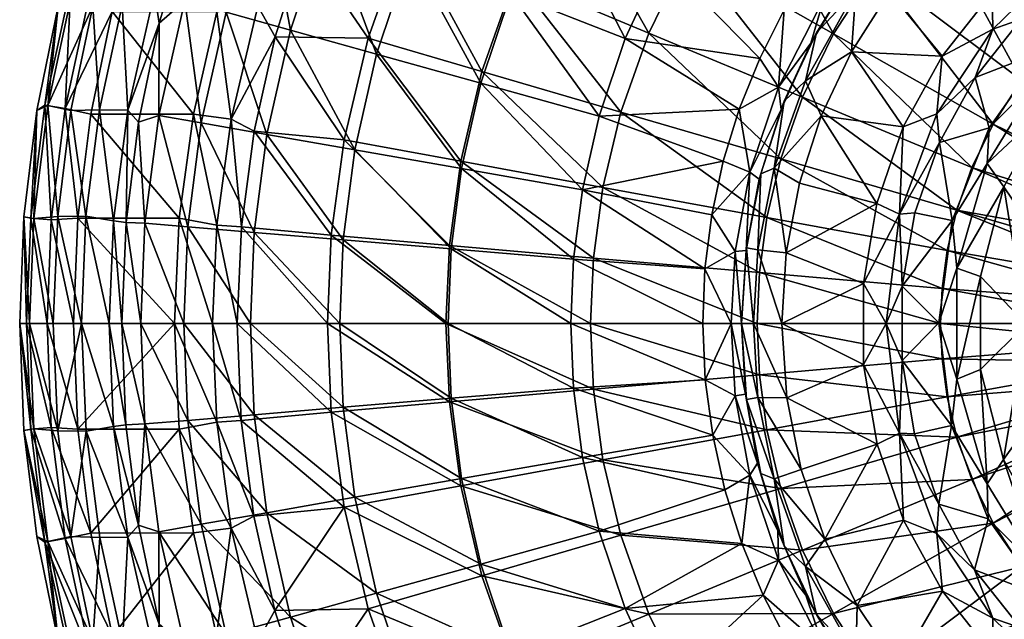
# Model space of a CAD drawing. Header units: inches. Extents: x -198 to 198, y -197 to 197.
# Tile 2 of 12: x -198 to -51, y -44 to 45. Entities that reach past the tile are written whole.
import ezdxf

# ---------------------------------------------------------------- set-up
doc = ezdxf.new("R2010")
doc.units = ezdxf.units.IN
doc.header["$MEASUREMENT"] = 0
doc.layers.add('Layer 1', color=7, linetype='Continuous')

# ---------------------------------------------------------------- blocks, each defined once
blk = doc.blocks.new('In-Out 40')
at = {"color": 9, "true_color": 0xc0c0c0}
mesh = blk.add_polyface(dxfattribs=at)
corners = [(-94.49, 66.29, -87.57), (-101.84, 54.31, -87.57), (-83.65, 46.71, -98.57), (-107.34, 42.43, -87.57), (-87.3, 39.47, -98.57), (-111.2, 30.9, -87.57), (-90.34, 31.91, -98.57), (-124.34, 49.15, -73.29), (-128.82, 35.8, -73.29), (-117.97, 62.92, -73.29), (-109.45, 76.78, -73.29), (-139.34, 55.08, -56.03), (-144.36, 40.12, -56.03), (-132.2, 70.51, -56.03), (-131.69, 23.08, -73.29), (-147.58, 25.86, -56.03), (-143.93, 76.76, -36.31), (-151.7, 59.97, -36.31), (-84.16, 24.55, -57.9), (-107.98, 31.5, -36.56), (-103.83, 43.26, -36.56), (-97.91, 55.37, -36.56), (-80.93, 33.72, -57.9), (-110.64, 20.28, -36.56), (-128.66, 37.53, -11.91), (-123.71, 51.55, -11.91), (-116.66, 65.97, -11.91), (-89.99, 67.49, -36.56), (-107.21, 80.41, -11.91), (-131.82, 24.17, -11.91), (-145.61, 42.47, 15.26), (-149.19, 27.35, 15.26), (-140.01, 58.34, 15.26), (-132.03, 74.66, 15.26), (-149.66, 69.74, 44.04)]
mesh.append_faces([[corners[k] for k in face] for face in [(0, 1, 2), (1, 3, 4), (4, 2, 1), (5, 6, 3), (4, 3, 6), (7, 8, 5), (3, 9, 7), (1, 10, 9), (7, 5, 3), (9, 3, 1), (10, 1, 0), (8, 11, 12), (13, 11, 7), (12, 14, 8), (8, 7, 11), (13, 7, 9), (14, 12, 15), (16, 17, 11), (17, 12, 11), (11, 13, 16), (18, 19, 20), (20, 21, 22), (19, 23, 24), (20, 19, 25), (25, 19, 24), (21, 20, 26), (26, 20, 25), (27, 21, 28), (28, 21, 26), (29, 30, 24), (31, 30, 29), (24, 32, 25), (30, 32, 24), (25, 33, 26), (33, 25, 32), (33, 32, 34)]], dxfattribs={"color": 9})
mesh = blk.add_polyface(dxfattribs=at)
corners = [(-73.64, 40.48, -129.55), (-67.97, 49.4, -129.55), (-72.98, 49.61, -127.8), (-80.49, 36.16, -127.8), (-85.16, 23.12, -127.8), (-78.14, 30.93, -129.55), (-78.86, 43.28, -123.55), (-83.65, 33.09, -123.55), (-72.81, 52.82, -123.55), (-65.6, 61.54, -123.55), (-67.36, 59.61, -107.64), (-74.06, 51.05, -107.64), (-79.68, 41.75, -107.64), (-84.12, 31.87, -107.64), (-85.09, 77.98, -87.57), (-94.49, 66.29, -87.57), (-74.55, 60.17, -98.57), (-83.65, 46.71, -98.57), (-79.37, 53.65, -98.57), (-65.91, 29.27, -129.55), (-77.75, 48.38, -102.26), (-67.97, 61.36, -102.26), (-69.16, 66.3, -98.57), (-84.52, 35.22, -102.26), (-87.3, 39.47, -98.57), (-90.34, 31.91, -98.57), (-76.31, 43.15, -57.9), (-55.72, 23.22, -75.34), (-80.93, 33.72, -57.9), (-97.91, 55.37, -36.56), (-89.99, 67.49, -36.56), (-84.16, 24.55, -57.9), (-103.83, 43.26, -36.56), (-79.87, 79.2, -36.56), (-70.14, 52.6, -57.9), (-62.25, 61.73, -57.9)]
mesh.append_faces([[corners[k] for k in face] for face in [(0, 1, 2), (3, 0, 2), (4, 5, 3), (0, 3, 5), (3, 6, 7), (4, 3, 7), (2, 8, 6), (3, 2, 6), (8, 2, 9), (10, 11, 8), (12, 6, 11), (8, 11, 6), (7, 12, 13), (12, 7, 6), (14, 15, 16), (15, 17, 18), (16, 15, 18), (5, 19, 0), (18, 17, 20), (20, 16, 18), (16, 21, 22), (16, 20, 21), (23, 17, 24), (23, 20, 17), (23, 24, 25), (12, 23, 13), (20, 12, 11), (20, 23, 12), (10, 21, 11), (21, 20, 11), (26, 27, 28), (29, 30, 26), (31, 32, 28), (30, 33, 34), (26, 28, 29), (26, 30, 34), (34, 33, 35)]], dxfattribs={"color": 9})
mesh = blk.add_polyface(dxfattribs=at)
corners = [(-189.48, 50.28, 36.91), (-186.6, 47.28, 35.45), (-182.06, 62.51, 35.45), (-183.49, 69, 36.91), (-189.87, 31.7, 35.45), (-193.33, 32.45, 36.91), (-191.78, 47.25, 40.45), (-194.96, 31.7, 40.45), (-187.34, 62.54, 40.45), (-181.71, 77.41, 40.45), (-187.34, 62.54, 42.45), (-191.78, 47.25, 42.45), (-194.96, 31.7, 42.45), (-189.9, 50.4, 46.36), (-183.9, 69.16, 46.36), (-186.94, 49.61, 49.42), (-190.74, 32.01, 49.42), (-193.77, 32.52, 46.36), (-183.71, 46.47, 50.45), (-181.03, 68.08, 49.42), (-186.91, 31.19, 50.45), (-179.24, 61.5, 50.45), (-182.23, 47.44, 35.45), (-177.54, 62.72, 35.45), (-185.6, 31.84, 35.45), (-176.26, 77.38, 35.45), (-177.43, 49.31, 33.8), (-181.39, 31.79, 33.8), (-176.71, 44.73, 29.75), (-179.79, 29.97, 29.75), (-171.64, 31.17, 50.45)]
mesh.append_faces([[corners[k] for k in face] for face in [(0, 1, 2), (2, 3, 0), (4, 1, 5), (0, 5, 1), (5, 6, 7), (0, 6, 5), (0, 8, 6), (0, 3, 8), (8, 9, 10), (6, 10, 11), (10, 6, 8), (11, 12, 7), (7, 6, 11), (13, 11, 10), (10, 14, 13), (13, 15, 16), (13, 17, 11), (12, 11, 17), (16, 15, 18), (15, 14, 19), (15, 13, 14), (20, 16, 18), (16, 17, 13), (15, 21, 18), (19, 21, 15), (2, 22, 23), (22, 1, 24), (24, 1, 4), (22, 2, 1), (23, 25, 2), (26, 27, 28), (22, 27, 26), (27, 29, 28), (24, 27, 22), (22, 26, 23), (30, 20, 18)]], dxfattribs={"color": 9})
mesh = blk.add_polyface(dxfattribs=at)
corners = [(-157.15, 75.73, 50.45), (-155.8, 64.92, 48.69), (-163.31, 61.32, 50.45), (-149.66, 69.74, 44.04), (-155.16, 56.43, 44.04), (-162.04, 47.26, 48.69), (-166.02, 30.44, 48.69), (-159.47, 42.71, 44.04), (-168.15, 46.43, 50.45), (-171.64, 31.17, 50.45), (-151.7, 59.97, -36.31), (-157.17, 43.68, -36.31), (-144.36, 40.12, -56.03), (-147.58, 25.86, -56.03), (-160.68, 28.16, -36.31), (-166.76, 46.34, -14.88), (-170.48, 29.88, -14.88), (-160.96, 63.63, -14.88), (-172.91, 48.05, 7.42), (-176.77, 30.98, 7.42), (-166.9, 65.97, 7.42), (-176.71, 44.73, 29.75), (-179.79, 29.97, 29.75), (-172.43, 59.15, 29.75), (-166.96, 73.19, 29.75), (-177.43, 49.31, 33.8), (-171.26, 67.7, 33.8), (-177.54, 62.72, 35.45), (-145.61, 42.47, 15.26), (-149.19, 27.35, 15.26), (-140.01, 58.34, 15.26), (-183.71, 46.47, 50.45), (-179.24, 61.5, 50.45), (-173.55, 76.07, 50.45)]
mesh.append_faces([[corners[k] for k in face] for face in [(0, 1, 2), (1, 3, 4), (2, 1, 5), (6, 5, 7), (6, 8, 5), (6, 9, 8), (7, 5, 4), (5, 8, 2), (5, 1, 4), (10, 11, 12), (13, 12, 11), (14, 11, 15), (15, 16, 14), (11, 10, 17), (11, 17, 15), (18, 16, 15), (18, 19, 16), (20, 15, 17), (20, 18, 15), (19, 21, 22), (18, 21, 19), (18, 23, 21), (20, 24, 23), (18, 20, 23), (25, 26, 27), (26, 23, 24), (25, 21, 23), (26, 25, 23), (7, 28, 29), (4, 28, 7), (3, 30, 4), (30, 28, 4), (31, 32, 8), (32, 33, 2), (9, 31, 8), (8, 32, 2)]], dxfattribs={"color": 9})
mesh = blk.add_polyface(dxfattribs=at)
corners = [(-62.14, 62.66, -127.8), (-67.97, 49.4, -129.55), (-61.26, 57.52, -129.55), (-65.6, 61.54, -123.55), (-72.98, 49.61, -127.8), (-72.81, 52.82, -123.55), (-67.36, 59.61, -107.64), (-43.75, 57.36, -129.55), (-53.57, 64.75, -129.55), (-52.69, 49.27, -129.55), (-65.91, 29.27, -129.55), (-60.14, 39.82, -129.55), (-73.64, 40.48, -129.55), (-52.55, 29.71, -75.34), (-48.29, 36.22, -75.34), (-26.54, 17.04, -88.55), (-76.31, 43.15, -57.9), (-70.14, 52.6, -57.9), (-62.25, 61.73, -57.9), (-55.72, 23.22, -75.34), (-52.6, 70.14, -57.9), (-42.86, 42.51, -75.34), (-36.22, 48.29, -75.34), (-45.04, 40.54, -104), (-48.34, 45.32, -125.11), (-55.21, 36.64, -125.11), (-53.12, 29.13, -104), (-60.54, 26.97, -125.11), (-40.11, 52.75, -125.11), (-45.41, 36.89, -100.79), (-53.43, 23.84, -100.79), (-44.22, 32.44, -99.55), (-66.48, 16.29, -128.31), (-60.91, 31.24, -128.31), (-52.57, 43.84, -128.31), (-42.55, 53.62, -128.31)]
mesh.append_faces([[corners[k] for k in face] for face in [(0, 1, 2), (3, 4, 0), (0, 4, 1), (5, 3, 6), (7, 8, 9), (9, 2, 1), (10, 11, 12), (1, 12, 11), (8, 2, 9), (9, 1, 11), (13, 14, 15), (16, 17, 13), (17, 18, 14), (19, 16, 13), (18, 20, 21), (14, 13, 17), (14, 18, 21), (21, 20, 22), (23, 24, 25), (26, 25, 27), (23, 25, 26), (24, 23, 28), (29, 30, 31), (26, 29, 23), (26, 30, 29), (10, 32, 33), (9, 34, 35), (33, 27, 25), (34, 9, 11), (11, 33, 34), (11, 10, 33), (28, 35, 24), (35, 7, 9), (34, 24, 35), (24, 34, 25), (34, 33, 25)]], dxfattribs={"color": 9})
mesh = blk.add_polyface(dxfattribs=at)
corners = [(-164.47, 14.4, 44.04), (-165.11, 0, 44.04), (-168.15, 14.65, 48.69), (-166.02, 30.44, 48.69), (-171.64, 31.17, 50.45), (-168.79, 0, 48.69), (-173.74, 15.69, 50.45), (-174.45, 0, 50.45), (-162.59, 28.64, 44.04), (-159.47, 42.71, 44.04), (-149.83, 0, -56.03), (-149.31, 12.46, -56.03), (-162.56, 13.57, -36.31), (-170.48, 29.88, -14.88), (-176.77, 30.98, 7.42), (-172.48, 14.4, -14.88), (-179.46, 0, 7.42), (-178.84, 14.93, 7.42), (-181.66, 15.06, 29.75), (-182.3, 0, 29.75), (-179.79, 29.97, 29.75), (-163.12, 0, -36.31), (-173.08, 0, -14.88), (-147.58, 25.86, -56.03), (-160.68, 28.16, -36.31), (-157.17, 43.68, -36.31), (-181.39, 31.79, 33.8), (-183.52, 15.32, 33.8), (-151.68, 0, 15.26), (-149.19, 27.35, 15.26), (-151.11, 13.16, 15.26), (-134.02, 0, -11.91), (-186.91, 31.19, 50.45), (-188.84, 15.7, 50.45)]
mesh.append_faces([[corners[k] for k in face] for face in [(0, 1, 2), (2, 3, 0), (4, 3, 2), (1, 5, 2), (4, 2, 6), (5, 7, 6), (3, 8, 0), (2, 5, 6), (8, 3, 9), (10, 11, 12), (13, 14, 15), (16, 17, 18), (13, 15, 12), (16, 18, 19), (17, 14, 20), (21, 10, 12), (15, 22, 21), (11, 23, 24), (24, 12, 11), (14, 17, 15), (23, 25, 24), (12, 15, 21), (16, 22, 17), (24, 13, 12), (22, 15, 17), (17, 20, 18), (26, 27, 18), (20, 26, 18), (28, 1, 0), (29, 30, 8), (8, 30, 0), (31, 28, 30), (0, 30, 28), (9, 29, 8), (4, 6, 32), (33, 6, 7)]], dxfattribs={"color": 9})
mesh = blk.add_polyface(dxfattribs=at)
corners = [(-115.42, 0, -87.57), (-133.24, 11.12, -73.29), (-133.7, 0, -73.29), (-111.2, 30.9, -87.57), (-92.72, 24.16, -98.57), (-90.34, 31.91, -98.57), (-113.69, 19.92, -87.57), (-94.44, 16.19, -98.57), (-95.45, 8.15, -98.57), (-115.02, 9.6, -87.57), (-95.78, 0, -98.57), (-149.31, 12.46, -56.03), (-149.83, 0, -56.03), (-131.69, 23.08, -73.29), (-128.82, 35.8, -73.29), (-147.58, 25.86, -56.03), (-90.94, 10.74, -102.26), (-88.75, 22.54, -102.26), (-91.57, 0, -102.26), (-87.67, 0, -57.9), (-112.06, 9.76, -36.56), (-87.34, 7.61, -57.9), (-112.48, 0, -36.56), (-133.51, 11.63, -11.91), (-151.11, 13.16, 15.26), (-149.19, 27.35, 15.26), (-131.82, 24.17, -11.91), (-86.23, 15.81, -57.9), (-110.64, 20.28, -36.56), (-84.16, 24.55, -57.9), (-107.98, 31.5, -36.56), (-134.02, 0, -11.91), (-128.66, 37.53, -11.91)]
mesh.append_faces([[corners[k] for k in face] for face in [(0, 1, 2), (3, 4, 5), (6, 7, 4), (8, 6, 9), (3, 6, 4), (8, 9, 10), (0, 10, 9), (1, 11, 2), (2, 11, 12), (7, 6, 8), (9, 1, 0), (13, 9, 6), (14, 6, 3), (1, 9, 13), (6, 14, 13), (1, 13, 15), (1, 15, 11), (16, 17, 7), (17, 4, 7), (18, 8, 10), (18, 16, 8), (16, 7, 8), (19, 20, 21), (22, 20, 19), (23, 24, 25), (26, 20, 23), (26, 23, 25), (27, 21, 28), (29, 27, 30), (28, 21, 20), (23, 22, 31), (30, 27, 28), (26, 32, 28), (23, 20, 22), (26, 28, 20), (24, 23, 31)]], dxfattribs={"color": 9})
mesh = blk.add_polyface(dxfattribs=at)
corners = [(-83.36, 10.55, -129.55), (-87.56, 10.99, -127.8), (-84, 0, -129.55), (-81.39, 20.92, -129.55), (-85.16, 23.12, -127.8), (-78.14, 30.93, -129.55), (-87.15, 22.32, -123.55), (-88.24, 0, -127.8), (-89.26, 11.29, -123.55), (-90, 0, -123.55), (-83.65, 33.09, -123.55), (-84.12, 31.87, -107.64), (-87.36, 21.48, -107.64), (-89.32, 10.86, -107.64), (-90, 0, -107.64), (-71.85, 5.99, -129.55), (-69.85, 17.87, -129.55), (-65.91, 29.27, -129.55), (-84.52, 35.22, -102.26), (-88.75, 22.54, -102.26), (-90.34, 31.91, -98.57), (-90.94, 10.74, -102.26), (-91.57, 0, -102.26), (-92.72, 24.16, -98.57), (-60.14, 5.24, -75.34), (-60.37, 0, -75.34), (-87.34, 7.61, -57.9), (-87.67, 0, -57.9), (-80.93, 33.72, -57.9), (-57.95, 16.9, -75.34), (-84.16, 24.55, -57.9), (-86.23, 15.81, -57.9), (-59.38, 10.89, -75.34), (-68.45, 0, -128.31), (-66.48, 16.29, -128.31)]
mesh.append_faces([[corners[k] for k in face] for face in [(0, 1, 2), (0, 3, 4), (4, 3, 5), (1, 4, 6), (1, 0, 4), (2, 1, 7), (7, 8, 9), (1, 8, 7), (8, 1, 6), (4, 10, 6), (11, 12, 6), (6, 10, 11), (13, 8, 12), (6, 12, 8), (13, 9, 8), (14, 9, 13), (15, 16, 0), (16, 17, 5), (5, 3, 16), (15, 0, 2), (3, 0, 16), (18, 19, 11), (20, 19, 18), (19, 13, 12), (21, 13, 19), (13, 21, 14), (21, 22, 14), (19, 12, 11), (23, 19, 20), (24, 25, 26), (26, 25, 27), (28, 29, 30), (26, 31, 24), (30, 32, 31), (15, 33, 34), (34, 16, 15)]], dxfattribs={"color": 9})
mesh = blk.add_polyface(dxfattribs=at)
corners = [(-31.35, 3.04, -88.55), (-26.25, 5.3, -92.22), (-26.78, 0, -92.22), (-26.54, 17.04, -88.55), (-24.26, 11.34, -92.22), (-28.02, 14.48, -88.55), (-29.26, 11.75, -88.55), (-30.95, 6, -88.55), (-30.26, 8.88, -88.55), (-24.4, 5.22, -97.91), (-25, 0, -97.91), (-25.25, 5.68, -128.68), (-27.25, 6.23, -129.55), (-25.88, 0, -128.68), (-25, 0, -126.55), (-24.42, 5.63, -126.55), (-25.2, 12.04, -129.55), (-22.83, 12.18, -128.68), (-29, 9.07, -129.55), (-30.4, 0, -129.55), (-24.98, 17.28, -129.55), (-24.76, 19.52, -88.55), (-48.29, 36.22, -75.34), (-55.72, 23.22, -75.34), (-52.55, 29.71, -75.34), (-57.95, 16.9, -75.34), (-36.19, 0, -125.11), (-34.12, 12.06, -125.11), (-39.92, 12.55, -104), (-28.57, 22.21, -125.11), (-34.64, 23.48, -104), (-41.85, 0, -104), (-41.97, 13.19, -100.79), (-36.41, 24.68, -100.79), (-26.88, 20.9, -128.31), (-34.05, 0, -128.31), (-32.1, 11.35, -128.31), (-19.8, 27.7, -128.31)]
mesh.append_faces([[corners[k] for k in face] for face in [(0, 1, 2), (3, 4, 5), (6, 5, 4), (1, 6, 4), (1, 0, 7), (6, 1, 8), (1, 9, 10), (1, 7, 8), (1, 4, 9), (11, 12, 13), (14, 15, 11), (11, 16, 12), (17, 16, 11), (18, 19, 12), (16, 20, 18), (16, 18, 12), (9, 15, 14), (21, 3, 22), (6, 23, 5), (3, 5, 24), (6, 8, 25), (26, 27, 28), (27, 29, 30), (28, 27, 30), (26, 28, 31), (32, 30, 33), (30, 32, 28), (27, 34, 29), (35, 36, 26), (34, 37, 29), (27, 26, 36), (36, 34, 27), (18, 20, 36), (19, 18, 35), (34, 36, 20), (36, 35, 18)]], dxfattribs={"color": 9})
mesh = blk.add_polyface(dxfattribs=at)
corners = [(-191.83, 15.95, 35.45), (-195.41, 15.66, 36.91), (-192.5, 0, 35.45), (-193.33, 32.45, 36.91), (-189.87, 31.7, 35.45), (-196.04, 0, 36.91), (-194.96, 31.7, 40.45), (-196.88, 15.91, 40.45), (-197.5, 0, 40.45), (-196.88, 15.91, 42.45), (-194.96, 31.7, 42.45), (-197.5, 0, 42.45), (-193.41, 0, 49.42), (-196.48, 0, 46.36), (-195.85, 15.69, 46.36), (-193.77, 32.52, 46.36), (-189.5, 0, 50.45), (-192.79, 15.45, 49.42), (-188.84, 15.7, 50.45), (-186.91, 31.19, 50.45), (-190.74, 32.01, 49.42), (-185.6, 31.84, 35.45), (-187.63, 15.98, 35.45), (-188.29, 0, 35.45), (-183.52, 15.32, 33.8), (-181.39, 31.79, 33.8), (-182.3, 0, 29.75), (-181.66, 15.06, 29.75), (-184.16, 0, 33.8), (-174.45, 0, 50.45), (-173.74, 15.69, 50.45)]
mesh.append_faces([[corners[k] for k in face] for face in [(0, 1, 2), (0, 3, 1), (3, 0, 4), (1, 5, 2), (6, 1, 3), (5, 7, 8), (1, 7, 5), (7, 1, 6), (9, 7, 10), (6, 10, 7), (9, 8, 7), (11, 8, 9), (12, 13, 14), (14, 10, 15), (14, 9, 10), (9, 14, 13), (13, 11, 9), (16, 17, 18), (19, 18, 20), (18, 17, 20), (17, 14, 15), (20, 17, 15), (17, 12, 14), (12, 17, 16), (21, 4, 22), (22, 0, 23), (23, 0, 2), (22, 4, 0), (21, 22, 24), (25, 21, 24), (24, 26, 27), (23, 28, 22), (28, 24, 22), (24, 28, 26), (16, 18, 29), (30, 18, 19)]], dxfattribs={"color": 9})
mesh = blk.add_polyface(dxfattribs=at)
corners = [(-28.02, 14.48, -88.55), (-55.72, 23.22, -75.34), (-52.55, 29.71, -75.34), (-57.95, 16.9, -75.34), (-29.26, 11.75, -88.55), (-31.35, 3.04, -88.55), (-59.38, 10.89, -75.34), (-30.95, 6, -88.55), (-30.26, 8.88, -88.55), (-60.14, 5.24, -75.34), (-31.48, 0, -88.55), (-86.23, 15.81, -57.9), (-84.16, 24.55, -57.9), (-80.93, 33.72, -57.9), (-58.62, 15.34, -104), (-53.12, 29.13, -104), (-60.54, 26.97, -125.11), (-64.2, 16.51, -125.11), (-66.07, 5.56, -125.11), (-60.63, 0.12, -104), (-45.86, 12.88, -99.55), (-40.63, 24.86, -99.55), (-44.22, 32.44, -99.55), (-50.92, 20.37, -99.55), (-54.4, 6.99, -99.55), (-47.63, -0.1, -99.55), (-57.92, 8.27, -100.79), (-57.92, -8.27, -100.79), (-53.43, 23.84, -100.79), (-39.92, 12.55, -104), (-43.99, 0, -100.79), (-41.85, 0, -104), (-41.97, 13.19, -100.79), (-36.41, 24.68, -100.79), (-65.91, 29.27, -129.55), (-69.85, 17.87, -129.55), (-66.48, 16.29, -128.31), (-68.45, 0, -128.31), (-60.91, 31.24, -128.31)]
mesh.append_faces([[corners[k] for k in face] for face in [(0, 1, 2), (3, 1, 4), (5, 6, 7), (3, 8, 7), (9, 6, 5), (5, 10, 9), (3, 7, 6), (6, 9, 11), (6, 12, 3), (1, 3, 13), (14, 15, 16), (17, 14, 16), (17, 18, 14), (14, 18, 19), (20, 21, 22), (23, 24, 25), (22, 23, 20), (25, 20, 23), (26, 27, 24), (24, 23, 26), (22, 28, 23), (26, 23, 28), (14, 28, 15), (19, 26, 14), (26, 28, 14), (29, 30, 31), (32, 30, 29), (20, 33, 21), (25, 32, 20), (20, 32, 33), (25, 30, 32), (34, 35, 36), (37, 18, 36), (16, 38, 36), (36, 17, 16), (17, 36, 18)]], dxfattribs={"color": 9})
mesh = blk.add_polyface(dxfattribs=at)
corners = [(-30.24, -8.58, -88.55), (-29.32, -11.29, -88.55), (-57.95, -16.9, -75.34), (-59.38, -10.89, -75.34), (-30.91, -5.8, -88.55), (-60.14, -5.24, -75.34), (-31.32, -2.94, -88.55), (-60.37, 0, -75.34), (-31.48, 0, -88.55), (-55.72, -23.22, -75.34), (-28.15, -13.93, -88.55), (-52.55, -29.71, -75.34), (-26.73, -16.5, -88.55), (-48.29, -36.22, -75.34), (-60.14, 5.24, -75.34), (-34.12, -12.06, -125.11), (-36.19, 0, -125.11), (-39.92, -12.55, -104), (-41.85, 0, -104), (-58.74, -15.15, -104), (-60.62, -26.88, -125.11), (-53.28, -29.05, -104), (-45.81, -13.03, -99.55), (-47.63, -0.1, -99.55), (-50.98, -20.24, -99.55), (-44.29, -32.36, -99.55), (-40.55, -24.98, -99.55), (-54.42, -6.84, -99.55), (-54.4, 6.99, -99.55), (-53.43, -23.84, -100.79), (-57.92, -8.27, -100.79), (-45.41, -36.89, -100.79), (-60.63, 0.12, -104), (-57.92, 8.27, -100.79), (-41.97, -13.19, -100.79), (-36.41, -24.68, -100.79), (-34.64, -23.48, -104), (-43.99, 0, -100.79)]
mesh.append_faces([[corners[k] for k in face] for face in [(0, 1, 2), (3, 0, 2), (4, 5, 6), (5, 4, 3), (6, 7, 8), (9, 10, 11), (11, 12, 13), (10, 9, 1), (2, 1, 9), (3, 4, 0), (6, 5, 7), (8, 7, 14), (15, 16, 17), (17, 16, 18), (19, 20, 21), (22, 23, 24), (22, 25, 26), (27, 24, 23), (24, 25, 22), (28, 27, 23), (24, 27, 29), (27, 30, 29), (29, 31, 24), (27, 28, 30), (19, 30, 32), (30, 33, 32), (21, 29, 19), (29, 30, 19), (18, 34, 17), (35, 36, 17), (18, 37, 34), (35, 17, 34), (22, 37, 23), (26, 34, 22), (22, 34, 37), (26, 35, 34)]], dxfattribs={"color": 9})
mesh = blk.add_polyface(dxfattribs=at)
corners = [(-86.23, -15.81, -57.9), (-57.95, -16.9, -75.34), (-84.16, -24.55, -57.9), (-80.93, -33.72, -57.9), (-55.72, -23.22, -75.34), (-87.34, -7.61, -57.9), (-60.14, -5.24, -75.34), (-59.38, -10.89, -75.34), (-52.55, -29.71, -75.34), (-60.37, 0, -75.34), (-87.67, 0, -57.9), (-88.75, -22.54, -102.26), (-84.52, -35.22, -102.26), (-84.61, -30.79, -107.64), (-83.27, -11.03, -129.55), (-69.82, -17.94, -129.55), (-71.84, -6.07, -129.55), (-81.14, -21.72, -129.55), (-77.62, -32.09, -129.55), (-65.86, -29.28, -129.55), (-84, 0, -129.55), (-71.85, 5.99, -129.55), (-83.65, -33.09, -123.55), (-87.15, -22.32, -123.55), (-85.16, -23.12, -127.8), (-80.49, -36.16, -127.8), (-87.56, -10.99, -127.8), (-88.24, 0, -127.8), (-66.07, -5.51, -125.11), (-60.63, 0.12, -104), (-66.07, 5.56, -125.11), (-64.24, -16.41, -125.11), (-58.74, -15.15, -104), (-60.62, -26.88, -125.11), (-68.45, 0, -128.31), (-66.48, -16.29, -128.31), (-60.91, -31.24, -128.31)]
mesh.append_faces([[corners[k] for k in face] for face in [(0, 1, 2), (3, 2, 4), (5, 6, 7), (8, 3, 4), (4, 2, 1), (9, 6, 10), (5, 7, 0), (0, 7, 1), (6, 5, 10), (11, 12, 13), (14, 15, 16), (15, 14, 17), (15, 18, 19), (17, 18, 15), (20, 14, 16), (21, 20, 16), (22, 23, 13), (24, 25, 18), (24, 18, 17), (26, 24, 17), (26, 17, 14), (27, 14, 20), (23, 22, 24), (28, 29, 30), (28, 31, 32), (32, 29, 28), (33, 32, 31), (16, 34, 21), (19, 35, 15), (16, 35, 34), (15, 35, 16), (36, 35, 19), (34, 28, 30), (35, 31, 28), (34, 35, 28), (33, 31, 35), (36, 33, 35)]], dxfattribs={"color": 9})
mesh = blk.add_polyface(dxfattribs=at)
corners = [(-28.15, -13.93, -88.55), (-26.73, -16.5, -88.55), (-52.55, -29.71, -75.34), (-48.29, -36.22, -75.34), (-25.1, -18.87, -88.55), (-23.26, -21.09, -88.55), (-26.25, 5.3, -92.22), (-25, 0, -97.91), (-26.78, 0, -92.22), (-31.48, 0, -88.55), (-31.35, 3.04, -88.55), (-25.88, 0, -128.68), (-27.25, 6.23, -129.55), (-28, 0, -129.55), (-25.19, -12.2, -129.55), (-29.04, -8.9, -129.55), (-25.12, -17.09, -129.55), (-30.4, 0, -129.55), (-27.26, -6.32, -129.55), (-25.25, -5.68, -128.68), (-24.26, -11.34, -92.22), (-29.32, -11.29, -88.55), (-30.24, -8.58, -88.55), (-26.25, -5.3, -92.22), (-30.91, -5.8, -88.55), (-31.32, -2.94, -88.55), (-24.5, -5.27, -97.91), (-34.64, -23.48, -104), (-27.21, -31.79, -104), (-28.57, -22.21, -125.11), (-21.04, -29.45, -125.11), (-34.12, -12.06, -125.11), (-39.92, -12.55, -104), (-36.41, -24.68, -100.79), (-28.6, -33.42, -100.79), (-32.32, -35.01, -99.55), (-40.55, -24.98, -99.55), (-32.1, -11.35, -128.31), (-34.05, 0, -128.31), (-26.88, -20.9, -128.31), (-36.19, 0, -125.11)]
mesh.append_faces([[corners[k] for k in face] for face in [(0, 1, 2), (3, 1, 4), (5, 3, 4), (6, 7, 8), (8, 9, 10), (11, 12, 13), (14, 15, 16), (17, 15, 18), (18, 13, 17), (13, 12, 17), (18, 15, 14), (18, 19, 13), (19, 11, 13), (20, 1, 0), (0, 21, 20), (22, 23, 20), (24, 23, 22), (8, 25, 9), (8, 23, 25), (24, 25, 23), (20, 21, 22), (26, 23, 8), (27, 28, 29), (28, 30, 29), (31, 27, 29), (31, 32, 27), (33, 34, 27), (35, 33, 36), (37, 31, 29), (31, 37, 38), (29, 39, 37), (38, 40, 31), (15, 17, 37), (16, 15, 39), (38, 37, 17), (37, 39, 15)]], dxfattribs={"color": 9})
mesh = blk.add_polyface(dxfattribs=at)
corners = [(-183.52, -15.32, 33.8), (-188.29, 0, 35.45), (-187.6, -16.02, 35.45), (-184.16, 0, 33.8), (-181.69, -15.07, 29.75), (-182.3, 0, 29.75), (-179.83, -30.02, 29.75), (-181.39, -31.79, 33.8), (-195.85, -15.69, 46.36), (-196.88, -15.91, 42.45), (-197.5, 0, 42.45), (-196.48, 0, 46.36), (-192.79, -15.45, 49.42), (-190.74, -32.01, 49.42), (-189.5, 0, 50.45), (-188.84, -15.7, 50.45), (-193.41, 0, 49.42), (-186.91, -31.21, 50.45), (-193.77, -32.52, 46.36), (-194.96, -31.7, 40.45), (-196.88, -15.91, 40.45), (-194.96, -31.7, 42.45), (-197.5, 0, 40.45), (-193.33, -32.45, 36.91), (-195.41, -15.66, 36.91), (-189.87, -31.69, 35.45), (-191.83, -15.95, 35.45), (-196.04, 0, 36.91), (-192.5, 0, 35.45), (-178.84, -14.93, 7.42), (-179.46, 0, 7.42), (-173.74, -15.69, 50.45), (-174.45, 0, 50.45)]
mesh.append_faces([[corners[k] for k in face] for face in [(0, 1, 2), (3, 0, 4), (3, 4, 5), (1, 0, 3), (4, 0, 6), (0, 7, 6), (7, 0, 2), (8, 9, 10), (8, 11, 12), (8, 12, 13), (14, 15, 16), (12, 17, 13), (11, 8, 10), (8, 18, 9), (12, 15, 17), (12, 16, 15), (16, 12, 11), (9, 19, 20), (19, 9, 21), (20, 22, 10), (10, 9, 20), (23, 24, 20), (24, 25, 26), (27, 26, 28), (22, 24, 27), (20, 24, 22), (24, 26, 27), (26, 1, 28), (25, 2, 26), (1, 26, 2), (5, 29, 30), (4, 6, 29), (5, 4, 29), (31, 15, 32), (17, 15, 31), (14, 32, 15)]], dxfattribs={"color": 9})
mesh = blk.add_polyface(dxfattribs=at)
corners = [(-165.11, 0, 44.04), (-151.68, 0, 15.26), (-151.11, -13.16, 15.26), (-134.02, 0, -11.91), (-133.51, -11.63, -11.91), (-164.5, -14.41, 44.04), (-131.82, -24.17, -11.91), (-128.66, -37.53, -11.91), (-149.19, -27.35, 15.26), (-162.62, -28.69, 44.04), (-147.58, -25.86, -56.03), (-149.31, -12.46, -56.03), (-162.56, -13.57, -36.31), (-172.48, -14.4, -14.88), (-160.68, -28.16, -36.31), (-133.24, -11.12, -73.29), (-149.83, 0, -56.03), (-133.7, 0, -73.29), (-131.69, -23.08, -73.29), (-163.12, 0, -36.31), (-178.84, -14.93, 7.42), (-170.48, -29.88, -14.88), (-179.46, 0, 7.42), (-173.08, 0, -14.88), (-144.36, -40.12, -56.03), (-176.77, -30.98, 7.42), (-179.83, -30.02, 29.75), (-168.15, -14.65, 48.69), (-174.45, 0, 50.45), (-168.79, 0, 48.69), (-173.74, -15.69, 50.45), (-166.02, -30.44, 48.69), (-171.64, -31.14, 50.45), (-186.91, -31.21, 50.45)]
mesh.append_faces([[corners[k] for k in face] for face in [(0, 1, 2), (1, 3, 4), (0, 2, 5), (6, 7, 8), (4, 6, 2), (2, 6, 8), (8, 9, 5), (2, 8, 5), (4, 2, 1), (10, 11, 12), (13, 14, 12), (15, 16, 11), (17, 16, 15), (11, 10, 18), (16, 19, 11), (14, 10, 12), (15, 11, 18), (20, 21, 13), (22, 20, 13), (19, 23, 12), (10, 14, 24), (14, 13, 21), (12, 11, 19), (12, 23, 13), (20, 25, 21), (13, 23, 22), (25, 20, 26), (27, 28, 29), (30, 31, 32), (30, 27, 31), (30, 28, 27), (0, 5, 29), (27, 5, 9), (31, 27, 9), (27, 29, 5), (33, 30, 32)]], dxfattribs={"color": 9})
mesh = blk.add_polyface(dxfattribs=at)
corners = [(-87.34, -7.61, -57.9), (-86.23, -15.81, -57.9), (-112.06, -9.76, -36.56), (-110.64, -20.28, -36.56), (-133.51, -11.63, -11.91), (-87.67, 0, -57.9), (-112.48, 0, -36.56), (-84.16, -24.55, -57.9), (-131.82, -24.17, -11.91), (-134.02, 0, -11.91), (-90.94, -10.74, -102.26), (-91.57, 0, -102.26), (-95.4, -8.37, -98.57), (-95.78, 0, -98.57), (-94.3, -16.61, -98.57), (-92.49, -24.73, -98.57), (-88.75, -22.54, -102.26), (-89.42, -10.48, -107.64), (-90, 0, -107.64), (-87.61, -20.78, -107.64), (-115.02, -9.6, -87.57), (-113.69, -19.92, -87.57), (-115.42, 0, -87.57), (-133.7, 0, -73.29), (-133.24, -11.12, -73.29), (-131.69, -23.08, -73.29), (-89.26, -11.29, -123.55), (-87.15, -22.32, -123.55), (-90, 0, -123.55), (-85.16, -23.12, -127.8), (-87.56, -10.99, -127.8), (-88.24, 0, -127.8), (-83.27, -11.03, -129.55)]
mesh.append_faces([[corners[k] for k in face] for face in [(0, 1, 2), (3, 4, 2), (5, 0, 6), (2, 1, 3), (6, 0, 2), (3, 1, 7), (8, 4, 3), (6, 2, 9), (2, 4, 9), (10, 11, 12), (12, 11, 13), (14, 15, 16), (14, 16, 10), (11, 17, 18), (14, 10, 12), (17, 10, 19), (10, 16, 19), (11, 10, 17), (12, 20, 14), (14, 20, 21), (13, 22, 12), (23, 24, 20), (20, 22, 23), (14, 21, 15), (21, 24, 25), (20, 12, 22), (20, 24, 21), (19, 26, 17), (26, 19, 27), (28, 18, 17), (17, 26, 28), (29, 30, 26), (28, 30, 31), (27, 29, 26), (26, 30, 28), (30, 32, 31)]], dxfattribs={"color": 9})
mesh = blk.add_polyface(dxfattribs=at)
corners = [(-185.58, -31.84, 35.45), (-182.21, -47.46, 35.45), (-181.39, -31.79, 33.8), (-187.6, -16.02, 35.45), (-177.43, -49.31, 33.8), (-177.52, -62.74, 35.45), (-179.83, -30.02, 29.75), (-176.74, -44.74, 29.75), (-189.9, -50.4, 46.36), (-191.78, -47.25, 42.45), (-193.77, -32.52, 46.36), (-187.34, -62.54, 42.45), (-194.96, -31.7, 42.45), (-196.88, -15.91, 42.45), (-195.85, -15.69, 46.36), (-190.74, -32.01, 49.42), (-181.03, -68.08, 49.42), (-186.94, -49.61, 49.42), (-183.7, -46.54, 50.45), (-179.23, -61.54, 50.45), (-186.91, -31.21, 50.45), (-187.34, -62.54, 40.45), (-191.78, -47.25, 40.45), (-194.96, -31.7, 40.45), (-186.62, -47.21, 35.45), (-189.48, -50.28, 36.91), (-182.08, -62.47, 35.45), (-193.33, -32.45, 36.91), (-189.87, -31.69, 35.45), (-195.41, -15.66, 36.91), (-196.88, -15.91, 40.45), (-171.64, -31.14, 50.45)]
mesh.append_faces([[corners[k] for k in face] for face in [(0, 1, 2), (0, 2, 3), (4, 2, 1), (4, 1, 5), (6, 2, 7), (2, 4, 7), (8, 9, 10), (9, 8, 11), (10, 9, 12), (13, 10, 12), (10, 14, 15), (16, 8, 17), (17, 10, 15), (17, 8, 10), (17, 18, 19), (16, 17, 19), (15, 20, 18), (17, 15, 18), (21, 22, 9), (9, 11, 21), (23, 12, 22), (9, 22, 12), (24, 25, 26), (27, 25, 24), (27, 24, 28), (29, 27, 28), (22, 21, 25), (23, 22, 27), (25, 27, 22), (23, 27, 30), (26, 5, 1), (0, 24, 1), (0, 3, 28), (1, 24, 26), (0, 28, 24), (18, 20, 31)]], dxfattribs={"color": 9})
mesh = blk.add_polyface(dxfattribs=at)
corners = [(-103.83, -43.26, -36.56), (-128.66, -37.53, -11.91), (-107.98, -31.5, -36.56), (-131.82, -24.17, -11.91), (-89.99, -67.49, -36.56), (-97.91, -55.37, -36.56), (-70.14, -52.6, -57.9), (-76.31, -43.15, -57.9), (-80.93, -33.72, -57.9), (-110.64, -20.28, -36.56), (-84.16, -24.55, -57.9), (-123.71, -51.55, -11.91), (-116.66, -65.97, -11.91), (-140.01, -58.34, 15.26), (-145.61, -42.47, 15.26), (-89.98, -32.72, -98.57), (-84.52, -35.22, -102.26), (-88.75, -22.54, -102.26), (-86.8, -40.41, -98.57), (-92.49, -24.73, -98.57), (-87.61, -20.78, -107.64), (-84.61, -30.79, -107.64), (-94.49, -66.29, -87.57), (-82.93, -47.85, -98.57), (-101.84, -54.31, -87.57), (-107.34, -42.43, -87.57), (-111.2, -30.9, -87.57), (-113.69, -19.92, -87.57), (-128.82, -35.8, -73.29), (-124.34, -49.15, -73.29), (-117.97, -62.92, -73.29), (-131.69, -23.08, -73.29), (-144.36, -40.12, -56.03), (-139.34, -55.08, -56.03), (-147.58, -25.86, -56.03), (-87.15, -22.32, -123.55)]
mesh.append_faces([[corners[k] for k in face] for face in [(0, 1, 2), (2, 1, 3), (4, 5, 6), (5, 0, 7), (2, 8, 0), (9, 10, 2), (0, 8, 7), (8, 2, 10), (0, 5, 11), (11, 5, 12), (1, 0, 11), (3, 9, 2), (12, 13, 11), (11, 14, 1), (15, 16, 17), (18, 16, 15), (15, 17, 19), (20, 17, 21), (22, 23, 24), (25, 24, 18), (23, 18, 24), (15, 26, 25), (26, 19, 27), (25, 28, 29), (15, 25, 18), (15, 19, 26), (29, 30, 24), (26, 31, 28), (25, 29, 24), (28, 25, 26), (29, 32, 33), (33, 30, 29), (29, 28, 32), (27, 31, 26), (31, 34, 28), (20, 21, 35)]], dxfattribs={"color": 9})
mesh = blk.add_polyface(dxfattribs=at)
corners = [(-23.26, -21.09, -88.55), (-42.86, -42.51, -75.34), (-48.29, -36.22, -75.34), (-62.25, -61.73, -57.9), (-36.22, -48.29, -75.34), (-52.6, -70.14, -57.9), (-70.14, -52.6, -57.9), (-28.41, -53.26, -75.34), (-76.31, -43.15, -57.9), (-52.55, -29.71, -75.34), (-52.57, -49.29, -129.55), (-59.43, -59.36, -129.55), (-43.63, -57.36, -129.55), (-66.64, -51.13, -129.55), (-45.16, -40.54, -104), (-53.28, -29.05, -104), (-55.3, -36.64, -125.11), (-60.62, -26.88, -125.11), (-40.25, -52.74, -125.11), (-48.46, -45.31, -125.11), (-30.9, -58.71, -125.11), (-35.54, -49.17, -104), (-32.32, -35.01, -99.55), (-40.55, -24.98, -99.55), (-34.78, -42.42, -99.55), (-44.29, -32.36, -99.55), (-45.41, -36.89, -100.79), (-50.98, -20.24, -99.55), (-35.33, -46.64, -100.79), (-53.43, -23.84, -100.79), (-42.55, -53.62, -128.31), (-52.57, -43.84, -128.31), (-33.55, -63.8, -129.55), (-60.05, -39.85, -129.55), (-60.91, -31.24, -128.31), (-31.88, -60.58, -128.31)]
mesh.append_faces([[corners[k] for k in face] for face in [(0, 1, 2), (3, 4, 5), (3, 6, 1), (4, 7, 5), (4, 3, 1), (2, 1, 6), (2, 8, 9), (10, 11, 12), (13, 11, 10), (14, 15, 16), (17, 16, 15), (18, 14, 19), (14, 16, 19), (18, 20, 21), (21, 14, 18), (22, 23, 24), (24, 23, 25), (26, 25, 27), (25, 26, 28), (24, 25, 28), (14, 26, 15), (26, 29, 15), (14, 21, 28), (28, 26, 14), (10, 12, 30), (31, 19, 16), (30, 12, 32), (33, 31, 34), (35, 30, 32), (31, 33, 10), (31, 10, 30), (17, 34, 16), (34, 31, 16), (30, 18, 19), (31, 30, 19), (30, 35, 18)]], dxfattribs={"color": 9})
mesh = blk.add_polyface(dxfattribs=at)
corners = [(-70.14, -52.6, -57.9), (-76.31, -43.15, -57.9), (-48.29, -36.22, -75.34), (-80.93, -33.72, -57.9), (-52.55, -29.71, -75.34), (-97.91, -55.37, -36.56), (-82.93, -47.85, -98.57), (-78.46, -54.86, -98.57), (-77.75, -48.38, -102.26), (-86.8, -40.41, -98.57), (-84.52, -35.22, -102.26), (-80.45, -40.42, -107.64), (-84.61, -30.79, -107.64), (-67.97, -61.36, -102.26), (-73.36, -61.52, -98.57), (-75.22, -49.47, -107.64), (-68.97, -57.87, -107.64), (-72.77, -41.94, -129.55), (-65.86, -29.28, -129.55), (-77.62, -32.09, -129.55), (-52.57, -49.29, -129.55), (-60.05, -39.85, -129.55), (-66.64, -51.13, -129.55), (-94.49, -66.29, -87.57), (-72.81, -52.82, -123.55), (-65.6, -61.54, -123.55), (-78.86, -43.28, -123.55), (-83.65, -33.09, -123.55), (-59.43, -59.36, -129.55), (-62.14, -62.66, -127.8), (-72.98, -49.61, -127.8), (-80.49, -36.16, -127.8), (-85.16, -23.12, -127.8), (-60.91, -31.24, -128.31)]
mesh.append_faces([[corners[k] for k in face] for face in [(0, 1, 2), (1, 3, 4), (1, 0, 5), (6, 7, 8), (8, 9, 6), (10, 11, 12), (7, 13, 8), (13, 7, 14), (10, 9, 8), (15, 8, 16), (8, 13, 16), (8, 15, 11), (10, 8, 11), (17, 18, 19), (20, 21, 22), (17, 22, 21), (18, 17, 21), (7, 6, 23), (15, 16, 24), (25, 24, 16), (15, 26, 11), (26, 15, 24), (27, 12, 11), (11, 26, 27), (28, 22, 29), (22, 17, 30), (24, 29, 30), (17, 31, 30), (19, 31, 17), (22, 30, 29), (24, 25, 29), (30, 26, 24), (31, 27, 26), (30, 31, 26), (31, 32, 27), (18, 21, 33)]], dxfattribs={"color": 9})
mesh = blk.add_polyface(dxfattribs=at)
corners = [(-140.01, -58.34, 15.26), (-145.61, -42.47, 15.26), (-123.71, -51.55, -11.91), (-149.19, -27.35, 15.26), (-128.66, -37.53, -11.91), (-159.51, -42.72, 44.04), (-155.16, -56.47, 44.04), (-162.62, -28.69, 44.04), (-177.52, -62.74, 35.45), (-171.26, -67.7, 33.8), (-177.43, -49.31, 33.8), (-176.74, -44.74, 29.75), (-172.42, -59.19, 29.75), (-166.76, -46.34, -14.88), (-157.17, -43.68, -36.31), (-170.48, -29.88, -14.88), (-147.58, -25.86, -56.03), (-144.36, -40.12, -56.03), (-128.82, -35.8, -73.29), (-160.68, -28.16, -36.31), (-151.7, -59.97, -36.31), (-139.34, -55.08, -56.03), (-160.96, -63.63, -14.88), (-172.91, -48.05, 7.42), (-166.9, -65.97, 7.42), (-176.77, -30.98, 7.42), (-179.83, -30.02, 29.75), (-163.34, -61.26, 50.45), (-168.17, -46.36, 50.45), (-162.04, -47.26, 48.69), (-155.8, -64.92, 48.69), (-171.64, -31.14, 50.45), (-166.02, -30.44, 48.69), (-179.23, -61.54, 50.45), (-183.7, -46.54, 50.45)]
mesh.append_faces([[corners[k] for k in face] for face in [(0, 1, 2), (3, 4, 1), (5, 1, 6), (1, 0, 6), (7, 3, 5), (3, 1, 5), (8, 9, 10), (11, 10, 12), (10, 9, 12), (13, 14, 15), (16, 17, 18), (15, 14, 19), (20, 14, 13), (21, 14, 20), (17, 19, 14), (14, 21, 17), (20, 13, 22), (23, 22, 13), (23, 24, 22), (25, 13, 15), (23, 13, 25), (23, 11, 12), (24, 23, 12), (25, 26, 11), (23, 25, 11), (27, 28, 29), (29, 30, 27), (31, 32, 28), (29, 28, 32), (29, 5, 6), (30, 29, 6), (32, 7, 5), (29, 32, 5), (33, 28, 27), (33, 34, 28), (34, 31, 28)]], dxfattribs={"color": 9})

msp = doc.modelspace()

# ---------------------------------------------------------------- block references
at = {"layer": 'Layer 1'}
msp.add_blockref('In-Out 40', (0, 0), dxfattribs=at)

doc.saveas('drawing.dxf')
